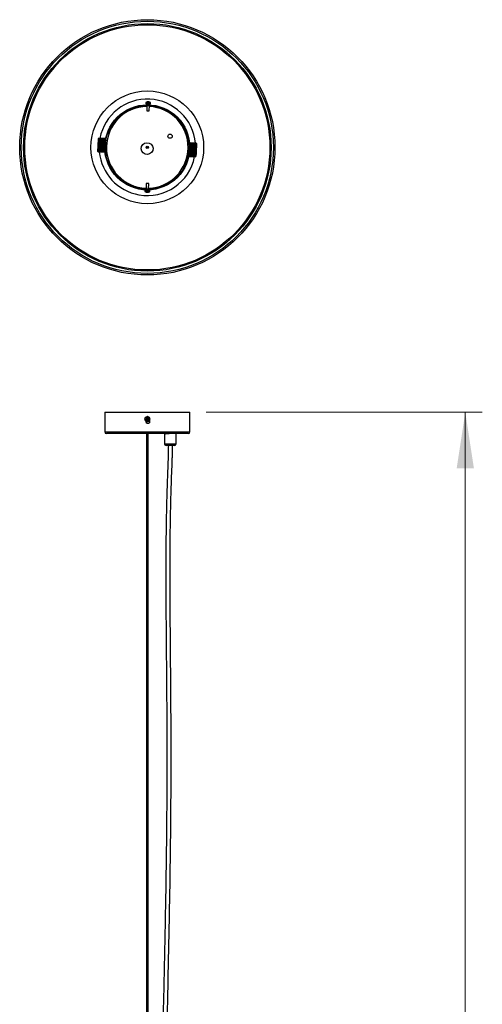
# Model space of a CAD drawing. Header units: millimetres. Extents: x 68 to 95, y 77 to 193.
# Tile 23 of 23: x 68 to 95, y 135 to 193. Entities that reach past the tile are written whole.
import ezdxf

# ---------------------------------------------------------------- set-up
doc = ezdxf.new("R2010")
doc.units = ezdxf.units.MM
doc.styles.add('SLDTEXTSTYLE0', font='TXT', dxfattribs={"width": 0.75})
doc.dimstyles.new('SLDDIMSTYLE1', dxfattribs={"dimtxt": 3.5, "dimasz": 3.302, "dimexe": 0, "dimexo": 0.0625, "dimgap": 0.875, "dimtad": 1, "dimdec": 0, "dimlfac": 20, "dimrnd": 1e-09, "dimzin": 12, "dimdsep": 46, "dimtxsty": 'SLDTEXTSTYLE0', "dimsah": 1, "dimcen": 0.09, "dimadec": 0, "dimazin": 3, "dimtfac": 1, "dimtdec": 0, "dimtofl": 0, "dimtmove": 0, "dimatfit": 3, "dimfxl": 0, "dimfrac": 2, "dimtolj": 1, "dimtzin": 12, "dimarcsym": 0})

# ---------------------------------------------------------------- blocks, each defined once
blk = doc.blocks.new('_D_1')
at = {"color": 7, "linetype": 'Continuous', "lineweight": 18}
for p, q in [((78.653, 169.794), (94.88, 169.794)), ((93.88, 87.071), (93.88, 169.794)), ((83.693, 87.071), (94.88, 87.071))]:
    blk.add_line(p, q, dxfattribs=at)
for points in [[(93.88, 169.794), (93.372, 166.492), (94.388, 166.492)], [(93.88, 87.071), (94.388, 90.373), (93.372, 90.373)]]:
    blk.add_solid(points, dxfattribs=at)
at = {"color": 7, "linetype": 'Continuous', "lineweight": 18, "insert": (89.368, 120.511), "char_height": 3.5, "attachment_point": 1, "rotation": 90, "style": 'SLDTEXTSTYLE0'}
blk.add_mtext('1654', dxfattribs=at)

msp = doc.modelspace()

# ---------------------------------------------------------------- linework, layer by layer
at = {"color": 7, "linetype": 'Continuous', "lineweight": 25}
for p, q in [((75.2463, 188.01952), (75.24613, 188.0267)), ((75.25895, 188.02659), (75.25842, 188.02034)), ((75.2688, 188.0265), (75.2685, 188.0194)), ((75.1001, 187.98011), (75.09948, 187.91029)), ((75.16367, 187.81824), (75.16094, 187.50973)), ((75.16444, 187.90471), (75.16403, 187.85825)), ((75.31093, 187.5084), (75.31365, 187.81545)), ((75.31401, 187.85548), (75.31443, 187.90338)), ((75.37947, 187.90781), (75.38009, 187.97763)), ((72.34392, 185.88572), (72.32453, 185.86818)), ((72.34199, 185.71688), (72.32834, 185.69012)), ((72.3444, 185.765), (72.33054, 185.73856)), ((72.33054, 185.73856), (72.34243, 185.72558)), ((72.7151, 185.71932), (72.33054, 185.73856)), ((72.34648, 185.80666), (72.33245, 185.78121)), ((72.33245, 185.78121), (72.34475, 185.77208)), ((72.71745, 185.76195), (72.33245, 185.78121)), ((72.34819, 185.84085), (72.33403, 185.81707)), ((72.33403, 185.81707), (72.34676, 185.81214)), ((72.71946, 185.7978), (72.33403, 185.81707)), ((72.34949, 185.86676), (72.33525, 185.84532)), ((72.33525, 185.84532), (72.34839, 185.84481)), ((72.35034, 185.88375), (72.33606, 185.86528)), ((72.33606, 185.86528), (72.34962, 185.86932)), ((72.35072, 185.89144), (72.33646, 185.87649)), ((72.33646, 185.87649), (72.3504, 185.88508)), ((72.34199, 185.71688), (72.70154, 185.6989)), ((72.70198, 185.7076), (72.34243, 185.72558)), ((72.34403, 185.8856), (72.35074, 185.89169)), ((72.3444, 185.765), (72.70395, 185.74702)), ((72.7043, 185.7541), (72.34475, 185.77208)), ((72.34648, 185.80666), (72.70603, 185.78868)), ((72.70631, 185.79416), (72.34676, 185.81214)), ((72.34819, 185.84085), (72.70774, 185.82287)), ((72.70794, 185.82683), (72.34839, 185.84481)), ((72.34949, 185.86676), (72.70904, 185.84878)), ((72.70917, 185.85134), (72.34962, 185.86932)), ((72.35034, 185.88375), (72.70989, 185.86577)), ((72.70996, 185.8671), (72.3504, 185.88508)), ((72.35072, 185.89144), (72.71027, 185.87346)), ((72.71029, 185.87371), (72.35074, 185.89169)), ((72.70198, 185.7076), (72.7151, 185.71932)), ((72.7151, 185.71932), (72.70395, 185.74702)), ((72.7043, 185.7541), (72.71745, 185.76195)), ((72.71745, 185.76195), (72.70603, 185.78868)), ((72.70631, 185.79416), (72.71946, 185.7978)), ((72.71946, 185.7978), (72.70774, 185.82287)), ((72.70794, 185.82683), (72.72107, 185.82602)), ((72.72107, 185.82602), (72.70904, 185.84878)), ((72.70917, 185.85134), (72.72225, 185.84596)), ((72.72225, 185.84596), (72.70989, 185.86577)), ((72.70996, 185.8671), (72.72298, 185.85716)), ((72.72298, 185.85716), (72.71027, 185.87346)), ((72.71029, 185.87371), (72.71635, 185.86698)), ((72.73402, 185.8477), (72.71647, 185.86709)), ((72.31304, 185.13796), (72.30204, 185.13881)), ((72.30204, 185.13881), (72.31211, 185.11939)), ((72.31465, 185.1701), (72.30349, 185.16719)), ((72.30349, 185.16719), (72.31342, 185.14553)), ((72.68501, 185.14811), (72.30349, 185.16719)), ((72.31663, 185.20978), (72.30528, 185.20318)), ((72.30528, 185.20318), (72.31513, 185.17972)), ((72.68681, 185.1841), (72.30528, 185.20318)), ((72.31895, 185.25609), (72.30738, 185.24594)), ((72.30738, 185.24594), (72.3172, 185.22115)), ((72.68899, 185.22685), (72.30738, 185.24594)), ((72.32154, 185.30799), (72.30974, 185.29446)), ((72.30974, 185.29446), (72.31958, 185.26883)), ((72.69148, 185.27537), (72.30974, 185.29446)), ((72.32436, 185.36426), (72.3123, 185.34761)), ((72.3123, 185.34761), (72.32223, 185.32166)), ((72.69317, 185.32856), (72.3123, 185.34761)), ((72.31304, 185.13796), (72.67259, 185.11998)), ((72.67297, 185.12755), (72.31342, 185.14553)), ((72.31465, 185.1701), (72.6742, 185.15212)), ((72.32733, 185.42362), (72.315, 185.40414)), ((72.315, 185.40414), (72.32506, 185.3784)), ((72.69313, 185.38523), (72.315, 185.40414)), ((72.67468, 185.16174), (72.31513, 185.17972)), ((72.31663, 185.20978), (72.67618, 185.1918)), ((72.67675, 185.20317), (72.3172, 185.22115)), ((72.33038, 185.48466), (72.31777, 185.46273)), ((72.31777, 185.46273), (72.32803, 185.43774)), ((72.69445, 185.44389), (72.31777, 185.46273)), ((72.31895, 185.25609), (72.6785, 185.23811)), ((72.67913, 185.25085), (72.31958, 185.26883)), ((72.33344, 185.54594), (72.32056, 185.522)), ((72.32056, 185.522), (72.33106, 185.49833)), ((72.69718, 185.50316), (72.32056, 185.522)), ((72.32154, 185.30799), (72.68109, 185.29)), ((72.68178, 185.30367), (72.32223, 185.32166)), ((72.33645, 185.60602), (72.32329, 185.58056)), ((72.32329, 185.58056), (72.33408, 185.55877)), ((72.70126, 185.56166), (72.32329, 185.58056)), ((72.32436, 185.36426), (72.68391, 185.34628)), ((72.68461, 185.36041), (72.32506, 185.3784)), ((72.33932, 185.66346), (72.3259, 185.63704)), ((72.3259, 185.63704), (72.33703, 185.61769)), ((72.7065, 185.61801), (72.3259, 185.63704)), ((72.32733, 185.42362), (72.68688, 185.40563)), ((72.68758, 185.41976), (72.32803, 185.43774)), ((72.32834, 185.69012), (72.33983, 185.67372)), ((72.71246, 185.67091), (72.32834, 185.69012)), ((72.33038, 185.48466), (72.68993, 185.46667)), ((72.69061, 185.48035), (72.33106, 185.49833)), ((72.33344, 185.54594), (72.69299, 185.52796)), ((72.69364, 185.54079), (72.33408, 185.55877)), ((72.33645, 185.60602), (72.696, 185.58804)), ((72.69658, 185.5997), (72.33703, 185.61769)), ((72.33932, 185.66346), (72.69887, 185.64548)), ((72.69938, 185.65574), (72.33983, 185.67372)), ((72.67297, 185.12755), (72.68501, 185.14811)), ((72.68501, 185.14811), (72.6742, 185.15212)), ((72.67468, 185.16174), (72.68681, 185.1841)), ((72.68681, 185.1841), (72.67618, 185.1918)), ((72.67675, 185.20317), (72.68899, 185.22685)), ((72.68899, 185.22685), (72.6785, 185.23811)), ((72.67913, 185.25085), (72.69148, 185.27537)), ((72.69148, 185.27537), (72.68109, 185.29)), ((72.68178, 185.30367), (72.69424, 185.32851)), ((72.69424, 185.32851), (72.68391, 185.34628)), ((72.68461, 185.36041), (72.6972, 185.38503)), ((72.68993, 185.46667), (72.69061, 185.48035)), ((72.69061, 185.48035), (72.70343, 185.50285)), ((72.69364, 185.54079), (72.70655, 185.56139)), ((72.70655, 185.56139), (72.696, 185.58804)), ((72.69658, 185.5997), (72.70959, 185.61785)), ((72.70959, 185.61785), (72.69887, 185.64548)), ((72.69938, 185.65574), (72.71246, 185.67091)), ((72.71246, 185.67091), (72.70154, 185.6989)), ((77.69171, 185.61299), (77.68097, 185.60327)), ((77.68334, 185.13899), (78.03935, 185.12118)), ((78.04012, 185.13651), (77.68464, 185.15429)), ((77.69921, 185.52732), (77.68591, 185.50236)), ((77.68591, 185.50236), (77.69749, 185.493)), ((77.68645, 185.17777), (78.05237, 185.15947)), ((77.70103, 185.56378), (77.68759, 185.54027)), ((77.68759, 185.54027), (77.69958, 185.53475)), ((77.68759, 185.54027), (78.07162, 185.52106)), ((77.68793, 185.19942), (78.04237, 185.18169)), ((77.68885, 185.50222), (78.06951, 185.48318)), ((78.04314, 185.19701), (77.68885, 185.21472)), ((77.70246, 185.5922), (77.68889, 185.57077)), ((77.68889, 185.57077), (77.70131, 185.56935)), ((77.68889, 185.57077), (78.07336, 185.55154)), ((77.70344, 185.6119), (77.68979, 185.59316)), ((77.68979, 185.59316), (77.70265, 185.59599)), ((77.69003, 185.23694), (78.05543, 185.21867)), ((77.70397, 185.6224), (77.69026, 185.60691)), ((77.69026, 185.60691), (77.70355, 185.61405)), ((77.70402, 185.62342), (77.6903, 185.6117)), ((77.6903, 185.6117), (77.704, 185.62309)), ((77.69102, 185.45759), (78.06708, 185.43879)), ((77.69107, 185.26058), (78.04543, 185.24286)), ((78.04618, 185.25769), (77.69161, 185.27542)), ((77.6922, 185.29588), (78.0585, 185.27756)), ((77.6925, 185.40752), (78.06439, 185.38892)), ((77.69271, 185.32104), (78.04845, 185.30324)), ((78.052, 185.37406), (77.69276, 185.39202)), ((78.04915, 185.31716), (77.69288, 185.33498)), ((77.6929, 185.37936), (78.05136, 185.36143)), ((77.69298, 185.35319), (78.06151, 185.33476)), ((77.69454, 185.43401), (78.05409, 185.41602)), ((78.05465, 185.42708), (77.6951, 185.44506)), ((77.69703, 185.48371), (78.05658, 185.46572)), ((78.05705, 185.47502), (77.69749, 185.493)), ((77.69921, 185.52732), (78.05876, 185.50933)), ((78.05913, 185.51677), (77.69958, 185.53475)), ((77.70103, 185.56378), (78.06059, 185.54579)), ((78.06086, 185.55137), (77.70131, 185.56935)), ((77.70246, 185.5922), (78.06201, 185.57422)), ((78.0622, 185.57801), (77.70265, 185.59599)), ((77.70344, 185.6119), (78.06299, 185.59392)), ((78.0631, 185.59607), (77.70355, 185.61405)), ((77.70397, 185.6224), (78.06352, 185.60441)), ((78.06355, 185.60511), (77.704, 185.62309)), ((77.70402, 185.62342), (78.06357, 185.60544)), ((78.04012, 185.13651), (78.05237, 185.15947)), ((78.05237, 185.15947), (78.04237, 185.18169)), ((78.04314, 185.19701), (78.05543, 185.21867)), ((78.05543, 185.21867), (78.04543, 185.24286)), ((78.04618, 185.25769), (78.0585, 185.27756)), ((78.0585, 185.27756), (78.04845, 185.30324)), ((78.04915, 185.31716), (78.06151, 185.33476)), ((78.06151, 185.33476), (78.05136, 185.36143)), ((78.052, 185.37406), (78.06439, 185.38892)), ((78.06439, 185.38892), (78.05409, 185.41602)), ((78.05465, 185.42708), (78.06708, 185.43879)), ((78.06708, 185.43879), (78.05658, 185.46572)), ((78.05705, 185.47502), (78.06951, 185.48318)), ((78.06951, 185.48318), (78.05876, 185.50933)), ((78.05913, 185.51677), (78.07162, 185.52106)), ((78.07162, 185.52106), (78.06059, 185.54579)), ((78.06086, 185.55137), (78.07336, 185.55154)), ((78.07336, 185.55154), (78.06201, 185.57422)), ((78.0622, 185.57801), (78.0747, 185.57391)), ((78.0747, 185.57391), (78.06299, 185.59392)), ((78.0631, 185.59607), (78.07561, 185.58764)), ((78.07561, 185.58764), (78.06352, 185.60441)), ((78.06355, 185.60511), (78.07605, 185.59241)), ((78.07605, 185.59241), (78.06357, 185.60544)), ((78.08732, 185.57995), (78.07477, 185.59383)), ((72.28706, 185.11911), (72.3064, 185.09774)), ((72.31109, 185.09898), (72.3003, 185.10734)), ((72.3003, 185.10734), (72.31082, 185.09361)), ((72.31184, 185.11408), (72.30097, 185.1187)), ((72.30097, 185.1187), (72.31124, 185.10193)), ((72.31079, 185.093), (72.30648, 185.09781)), ((72.31079, 185.093), (72.67034, 185.07501)), ((72.67037, 185.07563), (72.31082, 185.09361)), ((72.31109, 185.09898), (72.67064, 185.081)), ((72.67079, 185.08395), (72.31124, 185.10193)), ((72.31184, 185.11408), (72.67139, 185.09609)), ((72.67166, 185.1014), (72.31211, 185.11939)), ((72.6751, 185.07937), (72.67034, 185.07501)), ((72.67037, 185.07563), (72.6822, 185.08824)), ((72.6822, 185.08824), (72.67064, 185.081)), ((72.67079, 185.08395), (72.68268, 185.09961)), ((72.68268, 185.09961), (72.67139, 185.09609)), ((72.67166, 185.1014), (72.68362, 185.11972)), ((72.68362, 185.11972), (72.67259, 185.11998)), ((72.67518, 185.07929), (72.69655, 185.09863)), ((77.64091, 184.85078), (77.66409, 184.82515)), ((77.66428, 184.82883), (77.65307, 184.83851)), ((77.65307, 184.83851), (77.6641, 184.82521)), ((77.66491, 184.84158), (77.65369, 184.8473)), ((77.65369, 184.8473), (77.66438, 184.83091)), ((77.666, 184.86319), (77.65473, 184.86494)), ((77.65473, 184.86494), (77.66513, 184.84589)), ((77.66749, 184.89317), (77.65616, 184.89101)), ((77.65616, 184.89101), (77.66632, 184.86976)), ((77.65616, 184.89101), (78.03811, 184.87191)), ((77.66938, 184.93084), (77.65796, 184.9249)), ((77.65796, 184.9249), (77.66793, 184.90193)), ((77.65796, 184.9249), (78.0397, 184.90581)), ((77.67161, 184.97535), (77.66007, 184.96581)), ((77.66007, 184.96581), (77.66992, 184.94162)), ((77.66195, 184.96572), (78.04168, 184.94673)), ((77.67412, 185.0257), (77.66246, 185.01279)), ((77.66246, 185.01279), (77.67223, 184.98787)), ((77.66409, 184.82515), (78.02364, 184.80717)), ((78.02365, 184.80722), (77.6641, 184.82521)), ((77.66428, 184.82883), (78.02383, 184.81084)), ((78.02393, 184.81292), (77.66438, 184.83091)), ((77.66491, 184.84158), (78.02447, 184.8236)), ((78.02468, 184.8279), (77.66513, 184.84589)), ((77.666, 184.86319), (78.02555, 184.84521)), ((78.02587, 184.85177), (77.66632, 184.86976)), ((77.66749, 184.89317), (78.02705, 184.87519)), ((78.02748, 184.88395), (77.66793, 184.90193)), ((77.66894, 185.01247), (78.04399, 184.99371)), ((77.66938, 184.93084), (78.02893, 184.91286)), ((78.02947, 184.92364), (77.66992, 184.94162)), ((77.67161, 184.97535), (78.03116, 184.95737)), ((78.03178, 184.96989), (77.67223, 184.98787)), ((77.67412, 185.0257), (78.03367, 185.00771)), ((78.03437, 185.02161), (77.67482, 185.0396)), ((77.67562, 185.06421), (78.04658, 185.04565)), ((77.67751, 185.08069), (78.03643, 185.06274)), ((78.03717, 185.07759), (77.67912, 185.0955)), ((77.68157, 185.11974), (78.0494, 185.10134)), ((78.02364, 184.80717), (78.04986, 184.83089)), ((78.02365, 184.80722), (78.03594, 184.81936)), ((78.03594, 184.81936), (78.02383, 184.81084)), ((78.02393, 184.81292), (78.0362, 184.82817)), ((78.0362, 184.82817), (78.02447, 184.8236)), ((78.02468, 184.8279), (78.03693, 184.84583)), ((78.03693, 184.84583), (78.02555, 184.84521)), ((78.02587, 184.85177), (78.03811, 184.87191)), ((78.03811, 184.87191), (78.02705, 184.87519)), ((78.02748, 184.88395), (78.0397, 184.90581)), ((78.0397, 184.90581), (78.02893, 184.91286)), ((78.02947, 184.92364), (78.04168, 184.94673)), ((78.04168, 184.94673), (78.03116, 184.95737)), ((78.03178, 184.96989), (78.04399, 184.99371)), ((78.04399, 184.99371), (78.03367, 185.00771)), ((78.03437, 185.02161), (78.04658, 185.04565)), ((78.04658, 185.04565), (78.03643, 185.06274)), ((78.03717, 185.07759), (78.0494, 185.10134)), ((78.0494, 185.10134), (78.03935, 185.12118)), ((75.05453, 182.83654), (75.05391, 182.76672)), ((75.11974, 182.85949), (75.11957, 182.84097)), ((75.12307, 183.23595), (75.12009, 182.8995)), ((75.26957, 182.83964), (75.26975, 182.85959)), ((75.2701, 182.89962), (75.27307, 183.23462)), ((75.3339, 182.76424), (75.33452, 182.83406)), ((75.16949, 182.71781), (75.16967, 182.72491)), ((75.16974, 182.71781), (75.17039, 182.7249)), ((75.18124, 182.72481), (75.1813, 182.7177)), ((72.69299, 169.79425), (72.69299, 168.64425)), ((72.69299, 169.79425), (75.19299, 169.79425)), ((75.19299, 169.79425), (77.69299, 169.79425)), ((75.19453, 169.53833), (75.19391, 169.53833)), ((77.69299, 168.64425), (77.69299, 169.79425)), ((75.12581, 169.40275), (75.16458, 169.4109)), ((75.12612, 169.22925), (75.12612, 169.27584)), ((75.16179, 169.45833), (75.17063, 169.42025)), ((75.16458, 169.4109), (75.17008, 169.41208)), ((75.16458, 169.4109), (75.16661, 169.40141)), ((75.17029, 169.38422), (75.17232, 169.37472)), ((75.18013, 169.42228), (75.17063, 169.42025)), ((75.17181, 169.41475), (75.17063, 169.42025)), ((75.18167, 169.36867), (75.18049, 169.37417)), ((75.18167, 169.36867), (75.19116, 169.3707)), ((75.18913, 169.33059), (75.18167, 169.36867)), ((75.19391, 169.25833), (75.19453, 169.25833)), ((75.20681, 169.42799), (75.19731, 169.42596)), ((75.20835, 169.37438), (75.21785, 169.37641)), ((75.21066, 169.42076), (75.21616, 169.42194)), ((75.25354, 169.43009), (75.21616, 169.42194)), ((75.21819, 169.41244), (75.21616, 169.42194)), ((75.2239, 169.38576), (75.22187, 169.39526)), ((75.23948, 169.25833), (75.2401, 169.25833)), ((75.32612, 169.35056), (75.32612, 169.22925)), ((75.19299, 168.54425), (72.79299, 168.54425)), ((75.14299, 168.54425), (75.14299, 104.51469)), ((77.59299, 168.54425), (75.19299, 168.54425)), ((75.24299, 104.51476), (75.24299, 168.54425)), ((76.19806, 168.53477), (76.19806, 167.94425)), ((76.88806, 167.94425), (76.88806, 168.53477)), ((76.61973, 167.84425), (76.29806, 167.84425)), ((76.78806, 167.84425), (76.61973, 167.84425))]:
    msp.add_line(p, q, dxfattribs=at)
at = {"color": 1, "linetype": 'Continuous', "lineweight": 25}
for p, q in [((75.10648, 187.99146), (75.11774, 187.99136)), ((75.26791, 182.83965), (75.26957, 182.83964)), ((72.69299, 168.64425), (75.19299, 168.64425)), ((75.19299, 168.64425), (77.69299, 168.64425)), ((76.19806, 167.94425), (76.65103, 167.94425)), ((76.65103, 167.94425), (76.88806, 167.94425))]:
    msp.add_line(p, q, dxfattribs=at)
at = {"color": 7, "linetype": 'Continuous', "lineweight": 25, "flags": 128}
for points in [[(75.21224, 188.027), (75.21133, 188.02701), (75.2105, 188.02702), (75.20975, 188.02702), (75.20908, 188.02703), (75.20849, 188.02703), (75.20798, 188.02704), (75.20756, 188.02704), (75.20723, 188.02705)], [(75.22209, 188.02691), (75.22357, 188.0269), (75.22509, 188.02689), (75.22665, 188.02687), (75.22825, 188.02686), (75.22988, 188.02685), (75.23153, 188.02683), (75.23322, 188.02682), (75.23492, 188.0268)], [(75.25895, 188.02659), (75.25748, 188.0266), (75.25596, 188.02661), (75.2544, 188.02663), (75.2528, 188.02664), (75.25117, 188.02666), (75.24951, 188.02667), (75.24783, 188.02669), (75.24613, 188.0267)], [(75.2688, 188.0265), (75.26971, 188.02649), (75.27054, 188.02649), (75.2713, 188.02648), (75.27197, 188.02647), (75.27256, 188.02647), (75.27306, 188.02646), (75.27348, 188.02646), (75.27381, 188.02646)], [(75.09948, 187.91029), (75.09962, 187.91028), (75.11127, 187.91018)], [(75.11127, 187.91018), (75.14023, 187.90992), (75.1826, 187.90955), (75.23265, 187.90911), (75.28362, 187.90865), (75.32863, 187.90826), (75.3616, 187.90796), (75.37808, 187.90782), (75.37947, 187.90781)], [(75.16094, 187.50973), (75.16095, 187.50973), (75.16725, 187.50967)], [(75.16725, 187.50967), (75.184, 187.50952), (75.20866, 187.5093), (75.23747, 187.50905), (75.26605, 187.50879), (75.29004, 187.50858), (75.3058, 187.50844), (75.31093, 187.5084)], [(72.31606, 185.69888), (72.31919, 185.76143), (72.32169, 185.81146), (72.32345, 185.84663), (72.32438, 185.86529), (72.32453, 185.86818)], [(72.34243, 185.72558), (72.34237, 185.72451), (72.34232, 185.72342), (72.34227, 185.72234), (72.34221, 185.72125), (72.34216, 185.72016), (72.3421, 185.71907), (72.34205, 185.71798), (72.34199, 185.71688)], [(72.34475, 185.77208), (72.34471, 185.77121), (72.34467, 185.77033), (72.34462, 185.76945), (72.34458, 185.76856), (72.34453, 185.76768), (72.34449, 185.76679), (72.34444, 185.7659), (72.3444, 185.765)], [(72.34676, 185.81214), (72.34672, 185.81146), (72.34669, 185.81078), (72.34665, 185.8101), (72.34662, 185.80942), (72.34659, 185.80873), (72.34655, 185.80805), (72.34652, 185.80735), (72.34648, 185.80666)], [(72.34839, 185.84481), (72.34837, 185.84432), (72.34834, 185.84384), (72.34832, 185.84334), (72.34829, 185.84285), (72.34827, 185.84236), (72.34824, 185.84186), (72.34822, 185.84136), (72.34819, 185.84085)], [(72.34962, 185.86932), (72.3496, 185.86901), (72.34959, 185.86869), (72.34957, 185.86838), (72.34955, 185.86806), (72.34954, 185.86774), (72.34952, 185.86741), (72.3495, 185.86709), (72.34949, 185.86676)], [(72.3504, 185.88508), (72.3504, 185.88492), (72.35039, 185.88476), (72.35038, 185.8846), (72.35037, 185.88443), (72.35036, 185.88426), (72.35036, 185.8841), (72.35035, 185.88393), (72.35034, 185.88375)], [(72.70154, 185.6989), (72.7016, 185.7), (72.70165, 185.70109), (72.70171, 185.70218), (72.70176, 185.70327), (72.70182, 185.70436), (72.70187, 185.70544), (72.70192, 185.70652), (72.70198, 185.7076)], [(72.70395, 185.74702), (72.70399, 185.74791), (72.70404, 185.74881), (72.70408, 185.74969), (72.70413, 185.75058), (72.70417, 185.75147), (72.70422, 185.75235), (72.70426, 185.75323), (72.7043, 185.7541)], [(72.70603, 185.78868), (72.70607, 185.78937), (72.7061, 185.79006), (72.70614, 185.79075), (72.70617, 185.79144), (72.70621, 185.79212), (72.70624, 185.7928), (72.70627, 185.79348), (72.70631, 185.79416)], [(72.70774, 185.82287), (72.70777, 185.82337), (72.70779, 185.82387), (72.70782, 185.82437), (72.70784, 185.82487), (72.70787, 185.82536), (72.70789, 185.82585), (72.70792, 185.82634), (72.70794, 185.82683)], [(72.70904, 185.84878), (72.70906, 185.8491), (72.70907, 185.84943), (72.70909, 185.84975), (72.7091, 185.85007), (72.70912, 185.85039), (72.70914, 185.85071), (72.70915, 185.85103), (72.70917, 185.85134)], [(72.70989, 185.86577), (72.7099, 185.86594), (72.70991, 185.86611), (72.70991, 185.86628), (72.70992, 185.86645), (72.70993, 185.86661), (72.70994, 185.86678), (72.70995, 185.86694), (72.70996, 185.8671)], [(72.73402, 185.8477), (72.73387, 185.84481), (72.73294, 185.82615), (72.73137, 185.79482)], [(72.28706, 185.11911), (72.28744, 185.12664), (72.28867, 185.15128), (72.29071, 185.19192), (72.29344, 185.24668), (72.29676, 185.31298), (72.3005, 185.38773), (72.30449, 185.46744), (72.30853, 185.54836), (72.31245, 185.62673), (72.31606, 185.69888)], [(72.31342, 185.14553), (72.31337, 185.14455), (72.31332, 185.14358), (72.31327, 185.14263), (72.31322, 185.14168), (72.31318, 185.14073), (72.31313, 185.1398), (72.31308, 185.13888), (72.31304, 185.13796)], [(72.31513, 185.17972), (72.31507, 185.17849), (72.315, 185.17727), (72.31494, 185.17606), (72.31488, 185.17485), (72.31482, 185.17365), (72.31476, 185.17246), (72.3147, 185.17128), (72.31465, 185.1701)], [(72.3172, 185.22115), (72.31713, 185.2197), (72.31705, 185.21827), (72.31698, 185.21683), (72.31691, 185.21541), (72.31684, 185.21399), (72.31677, 185.21258), (72.3167, 185.21118), (72.31663, 185.20978)], [(72.31958, 185.26883), (72.3195, 185.26722), (72.31942, 185.26561), (72.31934, 185.26401), (72.31926, 185.26242), (72.31918, 185.26083), (72.3191, 185.25925), (72.31903, 185.25767), (72.31895, 185.25609)], [(72.32223, 185.32166), (72.32214, 185.31993), (72.32205, 185.31821), (72.32197, 185.3165), (72.32188, 185.31479), (72.3218, 185.31308), (72.32171, 185.31138), (72.32163, 185.30968), (72.32154, 185.30799)], [(72.32506, 185.3784), (72.32497, 185.37662), (72.32489, 185.37485), (72.3248, 185.37308), (72.32471, 185.37131), (72.32462, 185.36954), (72.32453, 185.36778), (72.32444, 185.36602), (72.32436, 185.36426)], [(72.32803, 185.43774), (72.32794, 185.43597), (72.32785, 185.4342), (72.32777, 185.43244), (72.32768, 185.43067), (72.32759, 185.4289), (72.3275, 185.42714), (72.32741, 185.42538), (72.32733, 185.42362)], [(72.33106, 185.49833), (72.33098, 185.49662), (72.33089, 185.49491), (72.33081, 185.4932), (72.33072, 185.49149), (72.33063, 185.48978), (72.33055, 185.48807), (72.33046, 185.48636), (72.33038, 185.48466)], [(72.33408, 185.55877), (72.334, 185.55717), (72.33392, 185.55557), (72.33384, 185.55397), (72.33376, 185.55237), (72.33368, 185.55076), (72.3336, 185.54915), (72.33352, 185.54755), (72.33344, 185.54594)], [(72.33703, 185.61769), (72.33696, 185.61623), (72.33689, 185.61478), (72.33681, 185.61332), (72.33674, 185.61187), (72.33667, 185.61041), (72.33659, 185.60895), (72.33652, 185.60748), (72.33645, 185.60602)], [(72.33983, 185.67372), (72.33977, 185.67244), (72.33971, 185.67117), (72.33964, 185.66989), (72.33958, 185.66861), (72.33951, 185.66732), (72.33945, 185.66604), (72.33939, 185.66475), (72.33932, 185.66346)], [(72.67259, 185.11998), (72.67263, 185.12089), (72.67268, 185.12182), (72.67273, 185.12275), (72.67277, 185.12369), (72.67282, 185.12464), (72.67287, 185.1256), (72.67292, 185.12657), (72.67297, 185.12755)], [(72.6742, 185.15212), (72.67425, 185.15329), (72.67431, 185.15448), (72.67437, 185.15567), (72.67443, 185.15687), (72.67449, 185.15807), (72.67455, 185.15929), (72.67462, 185.16051), (72.67468, 185.16174)], [(72.67618, 185.1918), (72.67625, 185.19319), (72.67632, 185.1946), (72.67639, 185.19601), (72.67646, 185.19743), (72.67653, 185.19885), (72.67661, 185.20028), (72.67668, 185.20172), (72.67675, 185.20317)], [(72.6785, 185.23811), (72.67858, 185.23968), (72.67865, 185.24126), (72.67873, 185.24285), (72.67881, 185.24444), (72.67889, 185.24603), (72.67897, 185.24763), (72.67905, 185.24924), (72.67913, 185.25085)], [(72.68109, 185.29), (72.68118, 185.2917), (72.68126, 185.2934), (72.68135, 185.2951), (72.68143, 185.29681), (72.68152, 185.29852), (72.6816, 185.30023), (72.68169, 185.30195), (72.68178, 185.30367)], [(72.68391, 185.34628), (72.684, 185.34804), (72.68408, 185.3498), (72.68417, 185.35156), (72.68426, 185.35333), (72.68435, 185.35509), (72.68444, 185.35686), (72.68452, 185.35864), (72.68461, 185.36041)], [(72.68688, 185.40563), (72.68696, 185.4074), (72.68705, 185.40916), (72.68714, 185.41092), (72.68723, 185.41269), (72.68732, 185.41445), (72.6874, 185.41622), (72.68749, 185.41799), (72.68758, 185.41976)], [(72.69299, 185.52796), (72.69307, 185.52957), (72.69315, 185.53117), (72.69323, 185.53278), (72.69331, 185.53438), (72.6934, 185.53599), (72.69348, 185.53759), (72.69356, 185.53919), (72.69364, 185.54079)], [(72.696, 185.58804), (72.69607, 185.5895), (72.69614, 185.59096), (72.69622, 185.59243), (72.69629, 185.59388), (72.69636, 185.59534), (72.69644, 185.5968), (72.69651, 185.59825), (72.69658, 185.5997)], [(72.70011, 185.16981), (72.69816, 185.1308), (72.69693, 185.10616), (72.69655, 185.09863)], [(72.69887, 185.64548), (72.69894, 185.64677), (72.699, 185.64806), (72.69906, 185.64934), (72.69913, 185.65062), (72.69919, 185.65191), (72.69926, 185.65318), (72.69932, 185.65446), (72.69938, 185.65574)], [(75.14653, 185.33994), (75.13642, 185.33233), (75.12727, 185.32228)], [(75.24847, 185.30795), (75.236, 185.32735), (75.23386, 185.32961)], [(77.6951, 185.44506), (77.69503, 185.44369), (77.69496, 185.44232), (77.69489, 185.44094), (77.69482, 185.43956), (77.69475, 185.43818), (77.69468, 185.43679), (77.69461, 185.4354), (77.69454, 185.43401)], [(77.69749, 185.493), (77.69744, 185.49185), (77.69738, 185.4907), (77.69732, 185.48955), (77.69726, 185.48839), (77.69721, 185.48722), (77.69715, 185.48605), (77.69709, 185.48488), (77.69703, 185.48371)], [(77.69958, 185.53475), (77.69954, 185.53383), (77.69949, 185.53292), (77.69945, 185.53199), (77.6994, 185.53106), (77.69935, 185.53013), (77.69931, 185.5292), (77.69926, 185.52826), (77.69921, 185.52732)], [(77.70131, 185.56935), (77.70128, 185.56867), (77.70124, 185.56798), (77.70121, 185.56729), (77.70118, 185.56659), (77.70114, 185.56589), (77.70111, 185.56519), (77.70107, 185.56449), (77.70103, 185.56378)], [(77.70265, 185.59599), (77.70262, 185.59553), (77.7026, 185.59507), (77.70258, 185.5946), (77.70255, 185.59413), (77.70253, 185.59365), (77.7025, 185.59317), (77.70248, 185.59269), (77.70246, 185.5922)], [(77.70355, 185.61405), (77.70354, 185.61379), (77.70352, 185.61353), (77.70351, 185.61327), (77.7035, 185.613), (77.70348, 185.61273), (77.70347, 185.61246), (77.70346, 185.61218), (77.70344, 185.6119)], [(78.03935, 185.12118), (78.03944, 185.12309), (78.03954, 185.125), (78.03964, 185.12691), (78.03973, 185.12883), (78.03983, 185.13075), (78.03992, 185.13266), (78.04002, 185.13459), (78.04012, 185.13651)], [(78.04237, 185.18169), (78.04247, 185.1836), (78.04257, 185.18552), (78.04266, 185.18743), (78.04276, 185.18934), (78.04285, 185.19126), (78.04295, 185.19317), (78.04304, 185.19509), (78.04314, 185.19701)], [(78.04543, 185.24286), (78.04553, 185.24471), (78.04562, 185.24657), (78.04571, 185.24842), (78.04581, 185.25028), (78.0459, 185.25213), (78.04599, 185.25398), (78.04608, 185.25584), (78.04618, 185.25769)], [(78.04845, 185.30324), (78.04854, 185.30499), (78.04863, 185.30674), (78.04872, 185.30848), (78.0488, 185.31022), (78.04889, 185.31196), (78.04898, 185.31369), (78.04906, 185.31543), (78.04915, 185.31716)], [(78.08732, 185.57995), (78.08722, 185.57791), (78.08637, 185.56082), (78.08468, 185.5271), (78.08224, 185.47834), (78.07917, 185.41682), (78.07559, 185.34542), (78.0717, 185.26747), (78.06765, 185.18661), (78.06365, 185.10664), (78.05988, 185.03129), (78.05652, 184.96408), (78.05373, 184.90815), (78.05162, 184.86613), (78.05032, 184.83997), (78.04986, 184.83089), (78.04986, 184.83089)], [(78.05136, 185.36143), (78.05144, 185.36302), (78.05152, 185.3646), (78.0516, 185.36619), (78.05168, 185.36777), (78.05176, 185.36934), (78.05184, 185.37092), (78.05192, 185.37249), (78.052, 185.37406)], [(78.05409, 185.41602), (78.05416, 185.41742), (78.05423, 185.41881), (78.0543, 185.4202), (78.05437, 185.42158), (78.05444, 185.42296), (78.05451, 185.42434), (78.05458, 185.42571), (78.05465, 185.42708)], [(78.05658, 185.46572), (78.05664, 185.4669), (78.0567, 185.46807), (78.05676, 185.46924), (78.05681, 185.4704), (78.05687, 185.47156), (78.05693, 185.47272), (78.05699, 185.47387), (78.05705, 185.47502)], [(78.05876, 185.50933), (78.05881, 185.51028), (78.05886, 185.51122), (78.0589, 185.51215), (78.05895, 185.51308), (78.059, 185.51401), (78.05904, 185.51493), (78.05909, 185.51585), (78.05913, 185.51677)], [(78.06059, 185.54579), (78.06062, 185.5465), (78.06066, 185.54721), (78.06069, 185.54791), (78.06073, 185.54861), (78.06076, 185.54931), (78.0608, 185.55), (78.06083, 185.55068), (78.06086, 185.55137)], [(78.06201, 185.57422), (78.06203, 185.57471), (78.06206, 185.57519), (78.06208, 185.57567), (78.0621, 185.57614), (78.06213, 185.57661), (78.06215, 185.57708), (78.06217, 185.57755), (78.0622, 185.57801)], [(78.06299, 185.59392), (78.06301, 185.5942), (78.06302, 185.59448), (78.06303, 185.59475), (78.06305, 185.59502), (78.06306, 185.59529), (78.06307, 185.59555), (78.06309, 185.59581), (78.0631, 185.59607)], [(78.06352, 185.60441), (78.06352, 185.60451), (78.06353, 185.6046), (78.06353, 185.6047), (78.06354, 185.60478), (78.06354, 185.60487), (78.06354, 185.60495), (78.06355, 185.60503), (78.06355, 185.60511)], [(72.31124, 185.10193), (72.31122, 185.10153), (72.3112, 185.10114), (72.31118, 185.10076), (72.31116, 185.10038), (72.31114, 185.10002), (72.31112, 185.09966), (72.31111, 185.09932), (72.31109, 185.09898)], [(72.31211, 185.11939), (72.31207, 185.11869), (72.31204, 185.11801), (72.31201, 185.11733), (72.31197, 185.11666), (72.31194, 185.116), (72.31191, 185.11535), (72.31188, 185.11471), (72.31184, 185.11408)], [(72.67064, 185.081), (72.67066, 185.08133), (72.67067, 185.08168), (72.67069, 185.08204), (72.67071, 185.0824), (72.67073, 185.08278), (72.67075, 185.08316), (72.67077, 185.08355), (72.67079, 185.08395)], [(72.67139, 185.09609), (72.67143, 185.09673), (72.67146, 185.09737), (72.67149, 185.09802), (72.67152, 185.09868), (72.67156, 185.09935), (72.67159, 185.10002), (72.67163, 185.10071), (72.67166, 185.1014)], [(77.66438, 184.83091), (77.66437, 184.83062), (77.66435, 184.83034), (77.66434, 184.83007), (77.66433, 184.82981), (77.66431, 184.82955), (77.6643, 184.8293), (77.66429, 184.82906), (77.66428, 184.82883)], [(77.66513, 184.84589), (77.6651, 184.84532), (77.66507, 184.84476), (77.66505, 184.84422), (77.66502, 184.84367), (77.66499, 184.84314), (77.66497, 184.84261), (77.66494, 184.84209), (77.66491, 184.84158)], [(77.66632, 184.86976), (77.66628, 184.86891), (77.66624, 184.86807), (77.6662, 184.86724), (77.66616, 184.86641), (77.66612, 184.8656), (77.66608, 184.86479), (77.66604, 184.86399), (77.666, 184.86319)], [(77.66793, 184.90193), (77.66788, 184.90081), (77.66782, 184.89969), (77.66777, 184.89859), (77.66771, 184.89749), (77.66766, 184.8964), (77.6676, 184.89532), (77.66755, 184.89424), (77.66749, 184.89317)], [(77.66992, 184.94162), (77.66985, 184.94025), (77.66978, 184.93888), (77.66971, 184.93753), (77.66965, 184.93617), (77.66958, 184.93483), (77.66951, 184.93349), (77.66945, 184.93216), (77.66938, 184.93084)], [(77.67223, 184.98787), (77.67215, 184.98629), (77.67207, 184.98471), (77.67199, 184.98313), (77.67192, 184.98157), (77.67184, 184.98), (77.67176, 184.97845), (77.67168, 184.9769), (77.67161, 184.97535)], [(77.67482, 185.0396), (77.67473, 185.03784), (77.67464, 185.03609), (77.67456, 185.03435), (77.67447, 185.03261), (77.67438, 185.03087), (77.6743, 185.02914), (77.67421, 185.02742), (77.67412, 185.0257)], [(78.02383, 184.81084), (78.02384, 184.81108), (78.02385, 184.81132), (78.02386, 184.81157), (78.02388, 184.81183), (78.02389, 184.81209), (78.0239, 184.81236), (78.02392, 184.81264), (78.02393, 184.81292)], [(78.02447, 184.8236), (78.02449, 184.82411), (78.02452, 184.82463), (78.02454, 184.82516), (78.02457, 184.82569), (78.0246, 184.82623), (78.02462, 184.82678), (78.02465, 184.82734), (78.02468, 184.8279)], [(78.02555, 184.84521), (78.02559, 184.846), (78.02563, 184.84681), (78.02567, 184.84761), (78.02571, 184.84843), (78.02575, 184.84926), (78.02579, 184.85009), (78.02583, 184.85093), (78.02587, 184.85177)], [(78.02705, 184.87519), (78.0271, 184.87626), (78.02715, 184.87733), (78.02721, 184.87842), (78.02726, 184.87951), (78.02732, 184.88061), (78.02737, 184.88171), (78.02743, 184.88282), (78.02748, 184.88395)], [(78.02893, 184.91286), (78.029, 184.91418), (78.02906, 184.91551), (78.02913, 184.91685), (78.0292, 184.91819), (78.02926, 184.91954), (78.02933, 184.9209), (78.0294, 184.92226), (78.02947, 184.92364)], [(78.03116, 184.95737), (78.03123, 184.95891), (78.03131, 184.96046), (78.03139, 184.96202), (78.03147, 184.96358), (78.03154, 184.96515), (78.03162, 184.96673), (78.0317, 184.96831), (78.03178, 184.96989)], [(78.03367, 185.00771), (78.03376, 185.00943), (78.03385, 185.01116), (78.03393, 185.01289), (78.03402, 185.01463), (78.03411, 185.01637), (78.03419, 185.01811), (78.03428, 185.01986), (78.03437, 185.02161)], [(78.03643, 185.06274), (78.03652, 185.06458), (78.03661, 185.06643), (78.0367, 185.06828), (78.0368, 185.07014), (78.03689, 185.07199), (78.03698, 185.07386), (78.03707, 185.07572), (78.03717, 185.07759)], [(75.33452, 182.83406), (75.33142, 182.83409), (75.31159, 182.83426), (75.27596, 182.83458), (75.22932, 182.83499), (75.17799, 182.83545), (75.12889, 182.83588), (75.08865, 182.83624), (75.06271, 182.83647), (75.05453, 182.83654)], [(75.27307, 183.23462), (75.27141, 183.23464), (75.25982, 183.23474), (75.23883, 183.23492), (75.21164, 183.23517), (75.18238, 183.23542), (75.15551, 183.23566), (75.13512, 183.23584), (75.12431, 183.23594), (75.12307, 183.23595)], [(75.16949, 182.71781), (75.1683, 182.71782), (75.16718, 182.71783), (75.16613, 182.71784), (75.16515, 182.71785), (75.16424, 182.71785), (75.16342, 182.71786), (75.16267, 182.71787), (75.162, 182.71787)], [(75.16974, 182.71781), (75.17101, 182.71779), (75.17233, 182.71778), (75.17371, 182.71777), (75.17514, 182.71776), (75.17662, 182.71775), (75.17814, 182.71773), (75.1797, 182.71772), (75.1813, 182.7177)], [(75.21722, 182.71739), (75.21596, 182.7174), (75.21464, 182.71741), (75.21326, 182.71742), (75.21183, 182.71743), (75.21035, 182.71745), (75.20883, 182.71746), (75.20727, 182.71747), (75.20567, 182.71749)], [(75.21748, 182.71738), (75.21867, 182.71737), (75.21979, 182.71736), (75.22084, 182.71735), (75.22182, 182.71734), (75.22273, 182.71734), (75.22355, 182.71733), (75.2243, 182.71732), (75.22497, 182.71732)], [(75.162, 169.41051), (75.15742, 169.40953), (75.15286, 169.40855), (75.1483, 169.40758), (75.14377, 169.4066), (75.13925, 169.40564), (75.13475, 169.40467), (75.13027, 169.40371), (75.12581, 169.40275)], [(75.13355, 169.36657), (75.13801, 169.36753), (75.14249, 169.36849), (75.14699, 169.36945), (75.15151, 169.37042), (75.15605, 169.3714), (75.1606, 169.37237), (75.16517, 169.37335), (75.16974, 169.37433)], [(75.25354, 169.43009), (75.24906, 169.42913), (75.24456, 169.42817), (75.24005, 169.42721), (75.23551, 169.42624), (75.23096, 169.42527), (75.22639, 169.42429), (75.22181, 169.42331), (75.21722, 169.42233)], [(75.22497, 169.38615), (75.22956, 169.38713), (75.23413, 169.38811), (75.2387, 169.38909), (75.24325, 169.39006), (75.24779, 169.39103), (75.25231, 169.39199), (75.25681, 169.39295), (75.26129, 169.39391)]]:
    msp.add_lwpolyline(points, dxfattribs=at)
at = {"color": 1, "linetype": 'Continuous', "lineweight": 25, "flags": 128}
for points in [[(75.1001, 187.98011), (75.10024, 187.98011), (75.11189, 187.98)], [(75.11189, 187.98), (75.14085, 187.97975), (75.18322, 187.97937), (75.23327, 187.97893), (75.28424, 187.97848), (75.32925, 187.97808), (75.36222, 187.97779), (75.3787, 187.97764), (75.38009, 187.97763)], [(75.11774, 187.99136), (75.1454, 187.99111), (75.18587, 187.99076), (75.23368, 187.99033), (75.28236, 187.9899), (75.32536, 187.98952), (75.35685, 187.98924), (75.37258, 187.9891), (75.37391, 187.98909)], [(75.17075, 187.90465), (75.16445, 187.90471), (75.16444, 187.90471)], [(75.31443, 187.90338), (75.3093, 187.90343), (75.29354, 187.90357), (75.26955, 187.90378), (75.24097, 187.90403), (75.21216, 187.90429), (75.1875, 187.90451), (75.17075, 187.90465)], [(75.11957, 182.84097), (75.12081, 182.84095), (75.13162, 182.84086), (75.15201, 182.84068), (75.17888, 182.84044), (75.20814, 182.84018), (75.23533, 182.83994), (75.25632, 182.83975), (75.26791, 182.83965)], [(75.3339, 182.76424), (75.3308, 182.76427), (75.31098, 182.76444), (75.27534, 182.76476), (75.2287, 182.76517), (75.17737, 182.76563), (75.12827, 182.76606), (75.08803, 182.76642), (75.0621, 182.76665), (75.05391, 182.76672)], [(75.32752, 182.75289), (75.32456, 182.75291), (75.30562, 182.75308), (75.27159, 182.75338), (75.22704, 182.75378), (75.17801, 182.75421), (75.13111, 182.75463), (75.09268, 182.75497), (75.06791, 182.75519), (75.06009, 182.75526)]]:
    msp.add_lwpolyline(points, dxfattribs=at)
at = {"color": 7, "linetype": 'Continuous', "flags": 128}
msp.add_lwpolyline([(74.85961, 185.40467), (74.92917, 185.51991), (75.03754, 185.59976), (75.16822, 185.63206), (75.30131, 185.6119), (75.41656, 185.54235), (75.49642, 185.43399), (75.52872, 185.30333), (75.50857, 185.17024), (75.43901, 185.05501), (75.33064, 184.97516), (75.19996, 184.94285), (75.06687, 184.96301), (74.95162, 185.03256), (74.87176, 185.14092), (74.83946, 185.27159), (74.85961, 185.40467)], dxfattribs=at)
at = {"color": 7, "linetype": 'Continuous', "lineweight": 25}
for centre, radius in [((75.19299, 185.35842), 7.5), ((75.19299, 185.35842), 7.40878), ((75.19299, 185.35842), 7.27476), ((75.19299, 185.35842), 7.20538), ((75.19299, 185.35842), 3.31135), ((75.19299, 185.35842), 2.5), ((75.19299, 185.35842), 2.46), ((76.53184, 186.01302), 0.12487), ((75.19299, 185.35842), 0.075), ((75.19299, 185.35842), 0.05), ((75.1939, 169.39833), 0.14), ((75.1938, 169.39833), 0.13372)]:
    msp.add_circle(centre, radius, dxfattribs=at)
at = {"color": 1, "linetype": 'Continuous', "lineweight": 25}
for radius, start, end in [(2.83242, 4.8802156, 169.2515411), (2.4, 90.7125818, 268.2722083), (2.4, 271.8539553, 87.1308348), (2.83242, 185.4067746, 260.0138237), (2.83242, 260.0138237, 348.9085534)]:
    msp.add_arc((75.19299, 185.35842), radius, start, end, dxfattribs=at)
at = {"color": 7, "linetype": 'Continuous', "lineweight": 25}
for centre, radius, start, end in [((75.23833, 187.77905), 0.25, 100.1118836, 121.828421), ((75.23152, 187.81714), 0.21131, 96.5989549, 106.0165664), ((75.18025, 187.97639), 0.04441, 79.8632579, 99.1210409), ((75.24637, 187.81703), 0.21128, 96.5984162, 106.0171051), ((75.21979, 187.977), 0.05205, 54.8685769, 73.1037713), ((75.25852, 187.98172), 0.04666, 105.4075697, 112.7155332), ((75.26466, 187.7903), 0.22975, 85.2632201, 93.7213882), ((75.23115, 187.81827), 0.21016, 79.6749398, 82.3971863), ((75.25367, 187.97669), 0.05206, 54.8694917, 73.1016937), ((75.24598, 187.81801), 0.21029, 78.8714803, 82.3964397), ((75.23833, 187.77905), 0.25, 57.1563691, 78.8729065), ((75.1136, 187.97999), 0.0135, 121.828421, 179.492395), ((75.15944, 187.90475), 0.005, 359.492395, 89.492395), ((75.31943, 187.90334), 0.005, 89.492395, 179.492395), ((75.36659, 187.97775), 0.0135, 359.492395, 57.1563691), ((72.27815, 185.89519), 0.07267, 357.0376096, 357.23758), ((72.64483, 185.87686), 0.06553, 357.0226613, 357.2441111), ((78.32079, 185.59197), 0.61757, 177.1112698, 177.1761189), ((72.15565, 185.10102), 0.15534, 357.0397648, 357.2666183), ((72.35247, 185.09122), 0.31828, 357.0805007, 357.1912229), ((75.11457, 182.84101), 0.005, 269.492395, 359.492395), ((75.27457, 182.83959), 0.005, 179.492395, 269.492395), ((75.06741, 182.7666), 0.0135, 179.492395, 237.1563691), ((75.19568, 182.9653), 0.25, 237.1563691, 253.963342), ((75.19178, 182.95496), 0.23895, 253.9734736, 262.841421), ((75.12914, 182.73379), 0.00912, 248.5467573, 259.8353633), ((75.18219, 182.98605), 0.26186, 265.531292, 273.4540045), ((75.18292, 182.73994), 0.02589, 215.2978621, 238.7398663), ((75.16826, 182.74008), 0.0259, 300.2497342, 323.6852543), ((75.20899, 182.97773), 0.25377, 265.5092882, 267.5925125), ((75.21909, 182.73961), 0.02588, 215.2927572, 238.7449712), ((75.19164, 182.95505), 0.23904, 276.1452837, 285.0099825), ((75.19938, 182.95498), 0.23904, 276.145279, 285.0099739), ((75.25752, 182.73579), 0.01229, 251.1242865, 287.8612498), ((75.19568, 182.9653), 0.25, 285.0214481, 301.828421), ((75.3204, 182.76436), 0.0135, 301.828421, 359.492395), ((75.19453, 169.39834), 0.14, 12.0778259, 89.9992698), ((75.65679, 169.49746), 0.53936, 190.1132546, 194.0444803), ((75.2942, 168.92801), 0.5466, 100.1402929, 104.0192792), ((101.75272, 175.08357), 27.17942, 191.9446629, 192.0227989), ((75.19349, 169.39833), 0.03376, 135.3110458, 158.8494965), ((75.19424, 169.39833), 0.0278, 173.6491276, 210.508647), ((75.19424, 169.39833), 0.0278, 150.3617205, 173.6494927), ((75.19349, 169.39833), 0.03376, 225.3094501, 248.8470348), ((75.19425, 169.39833), 0.02781, 143.8002396, 150.3617452), ((75.19424, 169.39833), 0.0278, 210.508748, 233.7959438), ((75.19424, 169.39833), 0.0278, 120.5097312, 143.7989572), ((75.19423, 169.39832), 0.02779, 233.7952958, 240.3613891), ((75.19424, 169.39833), 0.0278, 83.6489681, 120.5110954), ((75.19424, 169.39833), 0.0278, 240.3599737, 263.6489337), ((101.89603, 175.11108), 27.32532, 192.1350363, 192.2128103), ((75.09202, 169.87271), 0.55075, 280.1548936, 284.0046634), ((75.19424, 169.39833), 0.0278, 263.6489582, 300.5105115), ((75.19452, 169.39833), 0.14, 270.0014487, 12.0800443), ((75.19424, 169.39833), 0.0278, 60.3598363, 83.6481665), ((101.86403, 175.10726), 27.25623, 191.944773, 192.0226888), ((75.19348, 169.39833), 0.03376, 45.3084698, 68.8481204), ((75.19424, 169.39834), 0.02779, 53.7952958, 60.3613891), ((75.19424, 169.39833), 0.0278, 300.5105616, 323.7988318), ((75.19424, 169.39833), 0.0278, 30.5072087, 53.7974831), ((75.19422, 169.39834), 0.02782, 323.8002231, 330.3599395), ((75.23948, 169.39832), 0.13999, 260.7613785, 308.2355413), ((75.19348, 169.39833), 0.03376, 315.3111748, 338.8495302), ((101.88979, 175.10967), 27.28192, 192.1349745, 192.2128722), ((75.19424, 169.39833), 0.0278, 353.6489887, 30.508913), ((75.19424, 169.39833), 0.0278, 330.3621643, 353.6493427), ((75.2401, 169.39832), 0.13999, 270.0002383, 307.9139845), ((74.71159, 169.2952), 0.55849, 10.1805882, 13.9771467), ((72.79299, 168.64425), 0.1, 180, 270), ((77.59299, 168.64425), 0.1, 270, 0), ((76.29806, 167.94425), 0.1, 180, 270), ((76.78806, 167.94425), 0.1, 270, 0)]:
    msp.add_arc(centre, radius, start, end, dxfattribs=at)
for centre, major_axis, ratio, start_param, end_param in [((75.19128, 169.39761), (0.02476, 0.00355), 0.97299722, 2.83883907, 3.577665), ((75.19393, 169.4017), (-0.01534, 0.01946), 0.9780987, 5.46568619, 6.20451213), ((75.19537, 169.39496), (0.00977, 0.02262), 0.98158116, 3.38195097, 4.1207769), ((75.19802, 169.39905), (0.00045, 0.02435), 0.99151718, 4.57418742, 5.31301336), ((76.54306, 168.55386), (0.345, 0.0191), 0.01817837, 2.38678034, 4.5310263), ((76.54306, 168.55386), (0.345, -0.0191), 0.01817837, 0.00100623, 0.75481232)]:
    msp.add_ellipse(centre, major_axis=major_axis, ratio=ratio, start_param=start_param, end_param=end_param, dxfattribs=at)
for points, knots in [([(75.32612, 169.22925), (75.32501, 169.21802), (75.32281, 169.19555), (75.3056, 169.16563), (75.28024, 169.14287), (75.24856, 169.12984), (75.21439, 169.12801), (75.18155, 169.1376), (75.15372, 169.15751), (75.13414, 169.18549), (75.12672, 169.21098), (75.12623, 169.22571), (75.12612, 169.22925)], [0, 0, 0, 0, 0.10726558, 0.21452747, 0.32188098, 0.42932739, 0.53673071, 0.64403611, 0.75132071, 0.8586602, 0.96602874, 1, 1, 1, 1]), ([(75.17008, 169.41208), (75.16962, 169.41199), (75.16712, 169.4115), (75.16447, 169.41099), (75.1623, 169.41057), (75.162, 169.41051)], [0, 0, 0, 0, 0.160622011, 0.883255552, 1, 1, 1, 1]), ([(75.16949, 169.42207), (75.16957, 169.4218), (75.1702, 169.41985), (75.17097, 169.41744), (75.17168, 169.41517), (75.17181, 169.41475)], [0, 0, 0, 0, 0.11673931, 0.839382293, 1, 1, 1, 1]), ([(75.16974, 169.37433), (75.17005, 169.37439), (75.17221, 169.37481), (75.17487, 169.37532), (75.17737, 169.37581), (75.17782, 169.3759)], [0, 0, 0, 0, 0.11674544, 0.83938526, 1, 1, 1, 1]), ([(75.18049, 169.37417), (75.18054, 169.37375), (75.18081, 169.37148), (75.18107, 169.36907), (75.18127, 169.36712), (75.1813, 169.36685)], [0, 0, 0, 0, 0.16062277, 0.88325406, 1, 1, 1, 1]), ([(75.20799, 169.42249), (75.20786, 169.42291), (75.20715, 169.42519), (75.20638, 169.42759), (75.20575, 169.42954), (75.20567, 169.42982)], [0, 0, 0, 0, 0.16061779, 0.8832607, 1, 1, 1, 1]), ([(75.21722, 169.42233), (75.21698, 169.42227), (75.21524, 169.42185), (75.21309, 169.42134), (75.21103, 169.42085), (75.21066, 169.42076)], [0, 0, 0, 0, 0.11674078, 0.83938146, 1, 1, 1, 1]), ([(75.21748, 169.37459), (75.21745, 169.37486), (75.21725, 169.37682), (75.21698, 169.37922), (75.21672, 169.3815), (75.21667, 169.38191)], [0, 0, 0, 0, 0.11674686, 0.83938451, 1, 1, 1, 1]), ([(75.2184, 169.38458), (75.21877, 169.38467), (75.22083, 169.38516), (75.22298, 169.38567), (75.22472, 169.38609), (75.22497, 169.38615)], [0, 0, 0, 0, 0.16061854, 0.88325922, 1, 1, 1, 1]), ([(76.42845, 167.84425), (76.4279, 167.77513), (76.42671, 167.6257), (76.42151, 167.39805), (76.40626, 166.87751), (76.38171, 166.28128), (76.35794, 165.61218), (76.34338, 165.16522), (76.33134, 164.74782), (76.31939, 164.27715), (76.30789, 163.73897), (76.29741, 163.11516), (76.2896, 162.47863), (76.27985, 161.27107), (76.27885, 159.48882), (76.29518, 156.98861), (76.31972, 154.34414), (76.33965, 151.56353), (76.34518, 148.48619), (76.32559, 145.09602), (76.27125, 141.38914), (76.19528, 137.66355), (76.12058, 134.26394), (76.06158, 131.18619), (76.02342, 128.44013), (76.00638, 125.68565), (76.01895, 122.92384), (76.06828, 120.16326), (76.16246, 117.39751), (76.28355, 115.0843), (76.40834, 113.22272), (76.51596, 111.82186), (76.63537, 110.42363), (76.76381, 109.02993), (76.89255, 107.65773), (76.9846, 106.58633), (77.03361, 105.8062), (77.05492, 105.3045), (77.05965, 104.8197), (77.04366, 104.39404), (77.00305, 104.03308), (76.95894, 103.77733), (76.91055, 103.6367), (76.89508, 103.59176)], [0, 0, 0, 0, 0.00323559, 0.00699432, 0.01068249, 0.02769261, 0.03504664, 0.04207851, 0.0486426, 0.05459055, 0.06409958, 0.07380274, 0.08373407, 0.09382225, 0.13016793, 0.16687621, 0.21043326, 0.25349604, 0.29654659, 0.35393528, 0.41158619, 0.46942204, 0.5277018, 0.57015439, 0.61296893, 0.65576659, 0.69860157, 0.74175538, 0.78451279, 0.82764199, 0.84976514, 0.87151538, 0.89315785, 0.91520386, 0.93678116, 0.95742855, 0.96534433, 0.97323062, 0.98084136, 0.98795073, 0.99307057, 0.99778556, 1, 1, 1, 1]), ([(77.08432, 103.37495), (77.09569, 103.40153), (77.14917, 103.52657), (77.21119, 103.77208), (77.26843, 104.11485), (77.29839, 104.48709), (77.30932, 104.88276), (77.30441, 105.29624), (77.28157, 105.88172), (77.23137, 106.62188), (77.15476, 107.52401), (77.07084, 108.43508), (76.98355, 109.3685), (76.87525, 110.5518), (76.75287, 111.98211), (76.62663, 113.66657), (76.51957, 115.36533), (76.43255, 117.06649), (76.34724, 119.21307), (76.28271, 121.80587), (76.25549, 124.84457), (76.26723, 127.87856), (76.30627, 130.89975), (76.37489, 134.50242), (76.46826, 138.66961), (76.55735, 143.40445), (76.59949, 148.12393), (76.58833, 151.96048), (76.56411, 154.9295), (76.54536, 157.02845), (76.53078, 159.13074), (76.52899, 160.87209), (76.53681, 162.2434), (76.54631, 163.04677), (76.55626, 163.63422), (76.56376, 164.01407), (76.57271, 164.40865), (76.58377, 164.83517), (76.59778, 165.3035), (76.61471, 165.8038), (76.63402, 166.32446), (76.65072, 166.75758), (76.66268, 167.09811), (76.67019, 167.34443), (76.67622, 167.59335), (76.67782, 167.76074), (76.67862, 167.84425)], [0, 0, 0, 0, 0.00134288, 0.00631679, 0.01170079, 0.01749167, 0.02364917, 0.03009026, 0.03670253, 0.05087426, 0.06455747, 0.07877374, 0.09338915, 0.10812126, 0.13398947, 0.1600947, 0.18661321, 0.21308234, 0.23924584, 0.28643815, 0.33359513, 0.38044987, 0.42742011, 0.47399504, 0.54788902, 0.6211106, 0.69405159, 0.76719852, 0.79938601, 0.83202536, 0.86474299, 0.89709263, 0.91297082, 0.92851476, 0.93447125, 0.94032059, 0.9462063, 0.95285824, 0.96020824, 0.96806379, 0.97623526, 0.98456985, 0.98835731, 0.9921907, 0.9961039, 1, 1, 1, 1])]:
    msp.add_open_spline(points, degree=3, knots=knots, dxfattribs=at)

# ---------------------------------------------------------------- dimensions: what is measured, and where the dimension line sits
at = {"color": 7, "linetype": 'Continuous', "lineweight": 18}
dim = msp.add_linear_dim(base=(93.87994, 169.79425), p1=(82.69299, 87.07109), p2=(77.65299, 169.79425), angle=90, dimstyle='SLDDIMSTYLE1', dxfattribs=at)
dim.commit()
dim.dimension.update_dxf_attribs({"geometry": '_D_1', "text_midpoint": (93.87994, 125.68294), "dimtype": 160})

doc.saveas('drawing.dxf')
